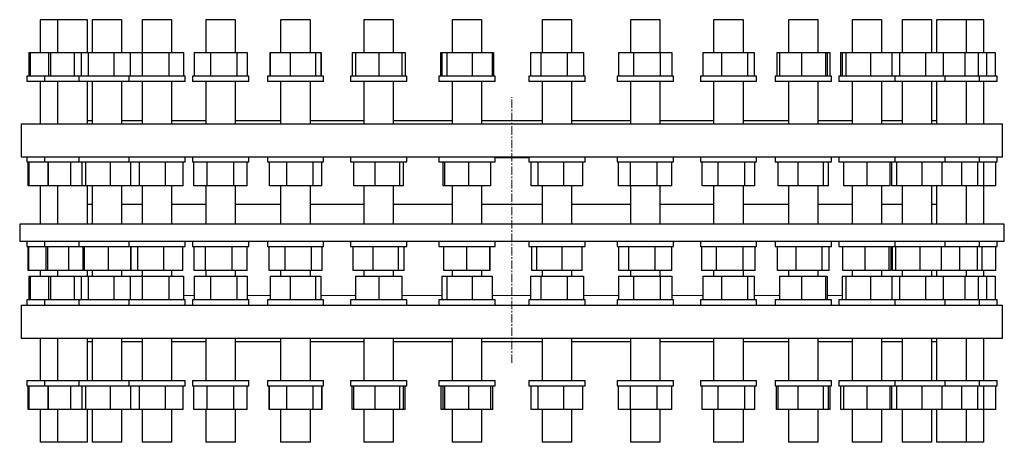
# Model space of a CAD drawing. Header units: millimetres. Extents: x 78 to 2915, y 121 to 2768.
# Tile 1 of 3: x 137 to 1627, y 121 to 761. Entities that reach past the tile are written whole.
import ezdxf

# ---------------------------------------------------------------- set-up
doc = ezdxf.new("R2010")
doc.units = ezdxf.units.MM
doc.linetypes.add('CENTERX2', pattern=[20.32, 12.7, -2.54, 2.54, -2.54])
doc.layers.add('FORMAT', color=7, linetype='Continuous')

msp = doc.modelspace()

# ---------------------------------------------------------------- linework, layer by layer
at = {"color": 7, "linetype": 'Continuous', "lineweight": 25}
for p, q in [((167.5, 761.3), (167.5, 711.8)), ((194, 761.3), (167.5, 761.3)), ((194, 761.3), (194, 711.8)), ((235.3, 761.3), (194, 761.3)), ((239, 761.3), (235.3, 761.3)), ((239, 711.8), (239, 761.3)), ((246.2, 761.3), (246.2, 711.8)), ((289.5, 761.3), (246.2, 761.3)), ((291.2, 761.3), (289.5, 761.3)), ((291.2, 711.8), (291.2, 761.3)), ((321.9, 761.3), (321.9, 711.8)), ((366.4, 761.3), (321.9, 761.3)), ((366.9, 761.3), (366.4, 761.3)), ((366.9, 711.8), (366.9, 761.3)), ((418.2, 761.3), (418.2, 711.8)), ((463.2, 761.3), (418.2, 761.3)), ((463.2, 711.8), (463.2, 761.3)), ((531.5, 761.3), (531.5, 711.8)), ((576.5, 761.3), (531.5, 761.3)), ((576.5, 711.8), (576.5, 761.3)), ((657.4, 761.3), (657.4, 711.8)), ((702.4, 761.3), (657.4, 761.3)), ((702.4, 711.8), (702.4, 761.3)), ((791, 761.3), (791, 711.8)), ((836, 761.3), (791, 761.3)), ((836, 711.8), (836, 761.3)), ((927.2, 761.3), (927.2, 711.8)), ((972.2, 761.3), (927.2, 761.3)), ((972.2, 711.8), (972.2, 761.3)), ((1060.9, 761.3), (1060.9, 711.8)), ((1105.9, 761.3), (1060.9, 761.3)), ((1105.9, 711.8), (1105.9, 761.3)), ((1186.7, 761.3), (1186.7, 711.8)), ((1231.7, 761.3), (1186.7, 761.3)), ((1231.7, 711.8), (1231.7, 761.3)), ((1300, 761.3), (1300, 711.8)), ((1345, 761.3), (1300, 761.3)), ((1345, 711.8), (1345, 761.3)), ((1396.4, 761.3), (1396.4, 711.8)), ((1441.4, 761.3), (1396.4, 761.3)), ((1441.4, 711.8), (1441.4, 761.3)), ((1472.1, 761.3), (1472.1, 711.8)), ((1517.1, 761.3), (1472.1, 761.3)), ((1517.1, 711.8), (1517.1, 761.3)), ((1524.2, 761.3), (1524.2, 711.8)), ((1569.2, 761.3), (1524.2, 761.3)), ((1569.2, 711.8), (1569.2, 761.3)), ((1595.8, 761.3), (1569.2, 761.3)), ((1595.8, 711.8), (1595.8, 761.3)), ((150.3, 711.8), (150.3, 675.8)), ((150.3, 711.8), (152.6, 711.8)), ((152.6, 711.8), (152.6, 675.8)), ((152.6, 711.8), (180.3, 711.8)), ((180.3, 711.8), (180.3, 675.8)), ((180.3, 711.8), (183, 711.8)), ((183, 711.8), (183, 675.8)), ((183, 711.8), (219.2, 711.8)), ((219.2, 711.8), (219.2, 675.8)), ((219.2, 711.8), (229.6, 711.8)), ((229.6, 711.8), (229.6, 675.8)), ((229.6, 711.8), (240.1, 711.8)), ((240.1, 711.8), (240.1, 675.8)), ((240.1, 711.8), (279.2, 711.8)), ((279.2, 711.8), (279.2, 675.8)), ((279.2, 711.8), (304, 711.8)), ((304, 711.8), (304, 675.8)), ((304, 711.8), (322, 711.8)), ((322, 711.8), (322, 675.8)), ((322, 711.8), (362.3, 711.8)), ((362.3, 711.8), (362.3, 675.8)), ((362.3, 711.8), (384.7, 711.8)), ((384.7, 711.8), (384.7, 675.8)), ((400.7, 711.8), (400.7, 675.8)), ((400.7, 711.8), (425.3, 711.8)), ((425.3, 711.8), (425.3, 675.8)), ((425.3, 711.8), (465.3, 711.8)), ((465.3, 711.8), (465.3, 675.8)), ((465.3, 711.8), (480.8, 711.8)), ((480.8, 711.8), (480.8, 675.8)), ((515, 711.8), (515, 675.8)), ((515, 711.8), (515.7, 711.8)), ((515.7, 711.8), (515.7, 675.8)), ((515.7, 711.8), (546.1, 711.8)), ((546.1, 711.8), (546.1, 675.8)), ((546.1, 711.8), (584.4, 711.8)), ((584.4, 711.8), (584.4, 675.8)), ((584.4, 711.8), (592.3, 711.8)), ((592.3, 711.8), (592.3, 675.8)), ((592.3, 711.8), (593, 711.8)), ((593, 711.8), (593, 675.8)), ((639.5, 711.8), (639.5, 675.8)), ((639.5, 711.8), (644.9, 711.8)), ((644.9, 711.8), (644.9, 675.8)), ((644.9, 711.8), (679.9, 711.8)), ((644.9, 711.8), (644.9, 675.8)), ((644.9, 711.8), (644.9, 711.8)), ((679.9, 711.8), (679.9, 675.8)), ((679.9, 711.8), (714.9, 711.8)), ((714.9, 711.8), (714.9, 675.8)), ((714.9, 711.8), (720.2, 711.8)), ((720.2, 711.8), (720.2, 675.8)), ((773.4, 711.8), (773.4, 675.8)), ((773.4, 711.8), (775.2, 711.8)), ((775.2, 711.8), (775.2, 675.8)), ((775.2, 711.8), (783.1, 711.8)), ((783.1, 711.8), (783.1, 675.8)), ((783.1, 711.8), (821.4, 711.8)), ((821.4, 711.8), (821.4, 675.8)), ((821.4, 711.8), (851.8, 711.8)), ((851.8, 711.8), (851.8, 675.8)), ((851.8, 711.8), (853.6, 711.8)), ((853.6, 711.8), (853.6, 675.8)), ((909.7, 711.8), (909.7, 675.8)), ((909.7, 711.8), (925.2, 711.8)), ((925.2, 711.8), (925.2, 675.8)), ((925.2, 711.8), (965.2, 711.8)), ((965.2, 711.8), (965.2, 675.8)), ((965.2, 711.8), (989.8, 711.8)), ((989.8, 711.8), (989.8, 675.8)), ((1043, 711.8), (1043, 675.8)), ((1043, 711.8), (1065.5, 711.8)), ((1065.5, 711.8), (1065.5, 675.8)), ((1065.5, 711.8), (1105.9, 711.8)), ((1105.9, 711.8), (1105.9, 675.8)), ((1105.9, 711.8), (1123.7, 711.8)), ((1123.7, 711.8), (1123.7, 675.8)), ((1170.2, 711.8), (1170.2, 675.8)), ((1170.2, 711.8), (1198.8, 711.8)), ((1198.8, 711.8), (1198.8, 675.8)), ((1198.8, 711.8), (1237.8, 711.8)), ((1237.8, 711.8), (1237.8, 675.8)), ((1237.8, 711.8), (1248.3, 711.8)), ((1248.3, 711.8), (1248.3, 675.8)), ((1282.5, 711.8), (1282.5, 675.8)), ((1282.5, 711.8), (1286.3, 711.8)), ((1286.3, 711.8), (1286.3, 675.8)), ((1286.3, 711.8), (1319.9, 711.8)), ((1319.9, 711.8), (1319.9, 675.8)), ((1319.9, 711.8), (1356.1, 711.8)), ((1356.1, 711.8), (1356.1, 675.8)), ((1356.1, 711.8), (1358.8, 711.8)), ((1358.8, 711.8), (1358.8, 675.8)), ((1358.8, 711.8), (1362.6, 711.8)), ((1362.6, 711.8), (1362.6, 675.8)), ((1378.5, 711.8), (1378.5, 675.8)), ((1378.5, 711.8), (1381.5, 711.8)), ((1381.5, 711.8), (1381.5, 675.8)), ((1381.5, 711.8), (1386.8, 711.8)), ((1386.8, 711.8), (1386.8, 675.8)), ((1386.8, 711.8), (1424.2, 711.8)), ((1424.2, 711.8), (1424.2, 675.8)), ((1424.2, 711.8), (1456.2, 711.8)), ((1456.2, 711.8), (1456.2, 675.8)), ((1456.2, 711.8), (1467.9, 711.8)), ((1467.9, 711.8), (1467.9, 675.8)), ((1467.9, 711.8), (1507.6, 711.8)), ((1507.6, 711.8), (1507.6, 675.8)), ((1507.6, 711.8), (1534.2, 711.8)), ((1534.2, 711.8), (1534.2, 675.8)), ((1534.2, 711.8), (1566.9, 711.8)), ((1566.9, 711.8), (1566.9, 675.8)), ((1566.9, 711.8), (1587.1, 711.8)), ((1587.1, 711.8), (1587.1, 675.8)), ((1587.1, 711.8), (1599.9, 711.8)), ((1599.9, 711.8), (1599.9, 675.8)), ((1599.9, 711.8), (1612.9, 711.8)), ((1612.9, 711.8), (1612.9, 675.8)), ((147.5, 675.8), (147.5, 667.8)), ((150.7, 675.8), (147.5, 675.8)), ((174, 675.8), (150.7, 675.8)), ((174, 675.8), (174, 667.8)), ((181.2, 675.8), (174, 675.8)), ((226.2, 675.8), (181.2, 675.8)), ((226.2, 675.8), (226.2, 667.8)), ((238.7, 675.8), (226.2, 675.8)), ((301.9, 675.8), (238.7, 675.8)), ((301.9, 675.8), (301.9, 667.8)), ((320.8, 675.8), (301.9, 675.8)), ((386.9, 675.8), (320.8, 675.8)), ((386.9, 667.8), (386.9, 675.8)), ((398.2, 675.8), (398.2, 667.8)), ((424.5, 675.8), (398.2, 675.8)), ((483.2, 675.8), (424.5, 675.8)), ((483.2, 667.8), (483.2, 675.8)), ((511.5, 675.8), (511.5, 667.8)), ((545.7, 675.8), (511.5, 675.8)), ((596.5, 675.8), (545.7, 675.8)), ((596.5, 667.8), (596.5, 675.8)), ((637.4, 675.8), (637.4, 667.8)), ((679.9, 675.8), (637.4, 675.8)), ((722.4, 675.8), (679.9, 675.8)), ((722.4, 667.8), (722.4, 675.8)), ((771, 675.8), (771, 667.8)), ((821.8, 675.8), (771, 675.8)), ((856, 675.8), (821.8, 675.8)), ((856, 667.8), (856, 675.8)), ((907.2, 675.8), (907.2, 667.8)), ((966, 675.8), (907.2, 675.8)), ((992.2, 675.8), (966, 675.8)), ((992.2, 667.8), (992.2, 675.8)), ((1040.9, 675.8), (1040.9, 667.8)), ((1107, 675.8), (1040.9, 675.8)), ((1125.9, 675.8), (1107, 675.8)), ((1125.9, 667.8), (1125.9, 675.8)), ((1166.7, 675.8), (1166.7, 667.8)), ((1239.3, 675.8), (1166.7, 675.8)), ((1251.7, 675.8), (1239.3, 675.8)), ((1251.7, 667.8), (1251.7, 675.8)), ((1280, 675.8), (1280, 667.8)), ((1357.9, 675.8), (1280, 675.8)), ((1365, 675.8), (1357.9, 675.8)), ((1365, 667.8), (1365, 675.8)), ((1376.4, 675.8), (1376.4, 667.8)), ((1458.1, 675.8), (1376.4, 675.8)), ((1461.4, 675.8), (1458.1, 675.8)), ((1461.4, 667.8), (1461.4, 675.8)), ((1536.2, 675.8), (1461.4, 675.8)), ((1537.1, 675.8), (1536.2, 675.8)), ((1537.1, 667.8), (1537.1, 675.8)), ((1589.2, 675.8), (1537.1, 675.8)), ((1589.2, 667.8), (1589.2, 675.8)), ((1615.8, 675.8), (1589.2, 675.8)), ((1615.8, 667.8), (1615.8, 675.8)), ((150.7, 667.8), (147.5, 667.8)), ((174, 667.8), (150.7, 667.8)), ((167.5, 667.8), (167.5, 603.8)), ((181.2, 667.8), (174, 667.8)), ((226.2, 667.8), (181.2, 667.8)), ((194, 667.8), (194, 603.8)), ((238.7, 667.8), (226.2, 667.8)), ((301.9, 667.8), (238.7, 667.8)), ((239, 603.8), (239, 667.8)), ((246.2, 667.8), (246.2, 603.8)), ((291.2, 603.8), (291.2, 667.8)), ((320.8, 667.8), (301.9, 667.8)), ((386.9, 667.8), (320.8, 667.8)), ((321.9, 667.8), (321.9, 603.8)), ((366.9, 603.8), (366.9, 667.8)), ((424.5, 667.8), (398.2, 667.8)), ((418.2, 667.8), (418.2, 603.8)), ((483.2, 667.8), (424.5, 667.8)), ((463.2, 603.8), (463.2, 667.8)), ((545.7, 667.8), (511.5, 667.8)), ((531.5, 667.8), (531.5, 603.8)), ((596.5, 667.8), (545.7, 667.8)), ((576.5, 603.8), (576.5, 667.8)), ((679.9, 667.8), (637.4, 667.8)), ((657.4, 667.8), (657.4, 603.8)), ((722.4, 667.8), (679.9, 667.8)), ((702.4, 603.8), (702.4, 667.8)), ((821.8, 667.8), (771, 667.8)), ((791, 667.8), (791, 603.8)), ((856, 667.8), (821.8, 667.8)), ((836, 603.8), (836, 667.8)), ((966, 667.8), (907.2, 667.8)), ((927.2, 667.8), (927.2, 603.8)), ((992.2, 667.8), (966, 667.8)), ((972.2, 603.8), (972.2, 667.8)), ((1107, 667.8), (1040.9, 667.8)), ((1060.9, 667.8), (1060.9, 603.8)), ((1105.9, 603.8), (1105.9, 667.8)), ((1125.9, 667.8), (1107, 667.8)), ((1239.3, 667.8), (1166.7, 667.8)), ((1186.7, 667.8), (1186.7, 603.8)), ((1231.7, 603.8), (1231.7, 667.8)), ((1251.7, 667.8), (1239.3, 667.8)), ((1357.9, 667.8), (1280, 667.8)), ((1300, 667.8), (1300, 603.8)), ((1345, 603.8), (1345, 667.8)), ((1365, 667.8), (1357.9, 667.8)), ((1458.1, 667.8), (1376.4, 667.8)), ((1396.4, 667.8), (1396.4, 603.8)), ((1441.4, 603.8), (1441.4, 667.8)), ((1461.4, 667.8), (1458.1, 667.8)), ((1536.2, 667.8), (1461.4, 667.8)), ((1472.1, 667.8), (1472.1, 603.8)), ((1517.1, 603.8), (1517.1, 667.8)), ((1524.2, 667.8), (1524.2, 603.8)), ((1537.1, 667.8), (1536.2, 667.8)), ((1589.2, 667.8), (1537.1, 667.8)), ((1569.2, 603.8), (1569.2, 667.8)), ((1615.8, 667.8), (1589.2, 667.8)), ((1595.8, 603.8), (1595.8, 667.8)), ((139.1, 603.8), (139.1, 553.8)), ((139.1, 603.8), (1624.1, 603.8)), ((239, 608.8), (246.2, 608.8)), ((291.2, 608.8), (321.9, 608.8)), ((366.9, 608.8), (418.2, 608.8)), ((463.2, 608.8), (531.5, 608.8)), ((576.5, 608.8), (657.4, 608.8)), ((702.4, 608.8), (791, 608.8)), ((836, 608.8), (927.2, 608.8)), ((972.2, 608.8), (1060.9, 608.8)), ((1105.9, 608.8), (1186.7, 608.8)), ((1231.7, 608.8), (1300, 608.8)), ((1345, 608.8), (1396.4, 608.8)), ((1441.4, 608.8), (1472.1, 608.8)), ((1517.1, 608.8), (1524.2, 608.8)), ((1624.1, 553.8), (1624.1, 603.8)), ((139.1, 553.8), (1624.1, 553.8)), ((147.5, 553.8), (147.5, 545.8)), ((174, 553.8), (174, 545.8)), ((226.2, 553.8), (226.2, 545.8)), ((301.9, 553.8), (301.9, 545.8)), ((386.9, 545.8), (386.9, 553.8)), ((398.2, 553.8), (398.2, 545.8)), ((483.2, 545.8), (483.2, 553.8)), ((511.5, 553.8), (511.5, 545.8)), ((596.5, 545.8), (596.5, 553.8)), ((637.4, 553.8), (637.4, 545.8)), ((722.4, 545.8), (722.4, 553.8)), ((771, 553.8), (771, 545.8)), ((856, 545.8), (856, 553.8)), ((857.6, 552.3), (857.6, 553.8)), ((875.1, 552.3), (857.6, 552.3)), ((875.1, 552.3), (875.1, 553.8)), ((881.6, 552.3), (875.1, 552.3)), ((881.6, 552.3), (881.6, 553.8)), ((888.1, 552.3), (881.6, 552.3)), ((888.1, 552.3), (888.1, 553.8)), ((905.6, 552.3), (888.1, 552.3)), ((905.6, 552.3), (905.6, 553.8)), ((907.2, 553.8), (907.2, 545.8)), ((992.2, 545.8), (992.2, 553.8)), ((1040.9, 553.8), (1040.9, 545.8)), ((1125.9, 545.8), (1125.9, 553.8)), ((1166.7, 553.8), (1166.7, 545.8)), ((1251.7, 545.8), (1251.7, 553.8)), ((1280, 553.8), (1280, 545.8)), ((1365, 545.8), (1365, 553.8)), ((1376.4, 553.8), (1376.4, 545.8)), ((1461.4, 545.8), (1461.4, 553.8)), ((1537.1, 545.8), (1537.1, 553.8)), ((1589.2, 545.8), (1589.2, 553.8)), ((1615.8, 545.8), (1615.8, 553.8)), ((147.5, 545.8), (174, 545.8)), ((149.6, 509.8), (149.6, 545.8)), ((150.9, 509.8), (150.9, 545.8)), ((174, 545.8), (226.2, 545.8)), ((179.5, 509.8), (179.5, 545.8)), ((180.3, 509.8), (180.3, 545.8)), ((213.9, 509.8), (213.9, 545.8)), ((226.2, 545.8), (301.9, 545.8)), ((231.3, 509.8), (231.3, 545.8)), ((236.6, 509.8), (236.6, 545.8)), ((274, 509.8), (274, 545.8)), ((301.9, 545.8), (386.1, 545.8)), ((304.7, 509.8), (304.7, 545.8)), ((317.7, 509.8), (317.7, 545.8)), ((357.4, 509.8), (357.4, 545.8)), ((384, 509.8), (384, 545.8)), ((386.1, 545.8), (386.9, 545.8)), ((398.2, 545.8), (483.2, 545.8)), ((400.3, 509.8), (400.3, 545.8)), ((420.5, 509.8), (420.5, 545.8)), ((460.9, 509.8), (460.9, 545.8)), ((481.1, 509.8), (481.1, 545.8)), ((511.5, 545.8), (596.5, 545.8)), ((514.4, 509.8), (514.4, 545.8)), ((541, 509.8), (541, 545.8)), ((580.6, 509.8), (580.6, 545.8)), ((593.6, 509.8), (593.6, 545.8)), ((637.4, 545.8), (722.4, 545.8)), ((642.5, 509.8), (642.5, 545.8)), ((674.6, 509.8), (674.6, 545.8)), ((711.9, 509.8), (711.9, 545.8)), ((717.2, 509.8), (717.2, 545.8)), ((771, 545.8), (856, 545.8)), ((777.3, 509.8), (777.3, 545.8)), ((779.9, 509.8), (779.9, 545.8)), ((816.1, 509.8), (816.1, 545.8)), ((849.7, 509.8), (849.7, 545.8)), ((907.2, 545.8), (992.2, 545.8)), ((910.7, 509.8), (910.7, 545.8)), ((921.2, 509.8), (921.2, 545.8)), ((960.2, 509.8), (960.2, 545.8)), ((988.8, 509.8), (988.8, 545.8)), ((1040.9, 545.8), (1125.9, 545.8)), ((1043, 509.8), (1043, 545.8)), ((1060.9, 509.8), (1060.9, 545.8)), ((1101.2, 509.8), (1101.2, 545.8)), ((1123.7, 509.8), (1123.7, 545.8)), ((1166.7, 545.8), (1251.7, 545.8)), ((1169.2, 509.8), (1169.2, 545.8)), ((1193.8, 509.8), (1193.8, 545.8)), ((1233.8, 509.8), (1233.8, 545.8)), ((1249.3, 509.8), (1249.3, 545.8)), ((1280, 545.8), (1365, 545.8)), ((1284.3, 509.8), (1284.3, 545.8)), ((1314.6, 509.8), (1314.6, 545.8)), ((1352.9, 509.8), (1352.9, 545.8)), ((1360.8, 509.8), (1360.8, 545.8)), ((1376.4, 545.8), (1461.4, 545.8)), ((1383.9, 509.8), (1383.9, 545.8)), ((1418.9, 509.8), (1418.9, 545.8)), ((1453.9, 509.8), (1453.9, 545.8)), ((1456.3, 509.8), (1456.3, 545.8)), ((1461.4, 545.8), (1537.1, 545.8)), ((1464.2, 509.8), (1464.2, 545.8)), ((1502.4, 509.8), (1502.4, 545.8)), ((1532.8, 509.8), (1532.8, 545.8)), ((1537.1, 545.8), (1589.2, 545.8)), ((1562.2, 509.8), (1562.2, 545.8)), ((1586.8, 509.8), (1586.8, 545.8)), ((1589.2, 545.8), (1615.8, 545.8)), ((1595.7, 509.8), (1595.7, 545.8)), ((1613.6, 509.8), (1613.6, 545.8)), ((150.9, 509.8), (149.6, 509.8)), ((179.5, 509.8), (150.9, 509.8)), ((167.5, 509.8), (167.5, 451.6)), ((180.3, 509.8), (179.5, 509.8)), ((213.9, 509.8), (180.3, 509.8)), ((194, 509.8), (194, 451.6)), ((231.3, 509.8), (213.9, 509.8)), ((236.6, 509.8), (231.3, 509.8)), ((274, 509.8), (236.6, 509.8)), ((239, 451.6), (239, 509.8)), ((246.2, 509.8), (246.2, 451.6)), ((304.7, 509.8), (274, 509.8)), ((291.2, 451.6), (291.2, 509.8)), ((317.7, 509.8), (304.7, 509.8)), ((357.4, 509.8), (317.7, 509.8)), ((321.9, 509.8), (321.9, 451.6)), ((384, 509.8), (357.4, 509.8)), ((366.9, 451.6), (366.9, 509.8)), ((420.5, 509.8), (400.3, 509.8)), ((418.2, 509.8), (418.2, 451.6)), ((460.9, 509.8), (420.5, 509.8)), ((481.1, 509.8), (460.9, 509.8)), ((463.2, 451.6), (463.2, 509.8)), ((541, 509.8), (514.4, 509.8)), ((531.5, 509.8), (531.5, 451.6)), ((580.6, 509.8), (541, 509.8)), ((576.5, 451.6), (576.5, 509.8)), ((593.6, 509.8), (580.6, 509.8)), ((674.6, 509.8), (642.5, 509.8)), ((657.4, 509.8), (657.4, 451.6)), ((711.9, 509.8), (674.6, 509.8)), ((702.4, 451.6), (702.4, 509.8)), ((717.2, 509.8), (711.9, 509.8)), ((779.9, 509.8), (777.3, 509.8)), ((816.1, 509.8), (779.9, 509.8)), ((791, 509.8), (791, 451.6)), ((849.7, 509.8), (816.1, 509.8)), ((836, 451.6), (836, 509.8)), ((921.2, 509.8), (910.7, 509.8)), ((960.2, 509.8), (921.2, 509.8)), ((927.2, 509.8), (927.2, 451.6)), ((988.8, 509.8), (960.2, 509.8)), ((972.2, 451.6), (972.2, 509.8)), ((1060.9, 509.8), (1043, 509.8)), ((1060.9, 509.8), (1060.9, 451.6)), ((1101.2, 509.8), (1060.9, 509.8)), ((1123.7, 509.8), (1101.2, 509.8)), ((1105.9, 451.6), (1105.9, 509.8)), ((1193.8, 509.8), (1169.2, 509.8)), ((1186.7, 509.8), (1186.7, 451.6)), ((1233.8, 509.8), (1193.8, 509.8)), ((1231.7, 451.6), (1231.7, 509.8)), ((1249.3, 509.8), (1233.8, 509.8)), ((1314.6, 509.8), (1284.3, 509.8)), ((1300, 509.8), (1300, 451.6)), ((1352.9, 509.8), (1314.6, 509.8)), ((1345, 451.6), (1345, 509.8)), ((1360.8, 509.8), (1352.9, 509.8)), ((1418.9, 509.8), (1383.9, 509.8)), ((1396.4, 509.8), (1396.4, 451.6)), ((1453.9, 509.8), (1418.9, 509.8)), ((1441.4, 451.6), (1441.4, 509.8)), ((1464.2, 509.8), (1456.3, 509.8)), ((1502.4, 509.8), (1464.2, 509.8)), ((1472.1, 509.8), (1472.1, 451.6)), ((1532.8, 509.8), (1502.4, 509.8)), ((1517.1, 451.6), (1517.1, 509.8)), ((1524.2, 509.8), (1524.2, 451.6)), ((1562.2, 509.8), (1532.8, 509.8)), ((1586.8, 509.8), (1562.2, 509.8)), ((1569.2, 451.6), (1569.2, 509.8)), ((1595.7, 509.8), (1586.8, 509.8)), ((1613.6, 509.8), (1595.7, 509.8)), ((1595.8, 451.6), (1595.8, 509.8)), ((246.2, 481.6), (239, 481.6)), ((321.9, 481.6), (291.2, 481.6)), ((418.2, 481.6), (366.9, 481.6)), ((531.5, 481.6), (463.2, 481.6)), ((657.4, 481.6), (576.5, 481.6)), ((791, 481.6), (702.4, 481.6)), ((927.2, 481.6), (836, 481.6)), ((1060.9, 481.6), (972.2, 481.6)), ((1186.7, 481.6), (1105.9, 481.6)), ((1300, 481.6), (1231.7, 481.6)), ((1396.4, 481.6), (1345, 481.6)), ((1472.1, 481.6), (1441.4, 481.6)), ((1524.2, 481.6), (1517.1, 481.6)), ((136.6, 451.6), (136.6, 425.6)), ((1626.6, 451.6), (136.6, 451.6)), ((1626.6, 425.6), (1626.6, 451.6)), ((1626.6, 425.6), (136.6, 425.6)), ((147.5, 425.6), (147.5, 417.6)), ((147.5, 417.6), (174, 417.6)), ((149.6, 381.6), (149.6, 417.6)), ((150.3, 381.6), (150.3, 417.6)), ((174, 425.6), (174, 417.6)), ((174, 417.6), (226.2, 417.6)), ((176.7, 381.6), (176.7, 417.6)), ((179.1, 381.6), (179.1, 417.6)), ((211, 381.6), (211, 417.6)), ((226.2, 425.6), (226.2, 417.6)), ((226.2, 417.6), (301.9, 417.6)), ((232.6, 381.6), (232.6, 417.6)), ((234.9, 381.6), (234.9, 417.6)), ((271, 381.6), (271, 417.6)), ((301.9, 425.6), (301.9, 417.6)), ((301.9, 417.6), (385.3, 417.6)), ((304.8, 381.6), (304.8, 417.6)), ((305.4, 381.6), (305.4, 417.6)), ((315.6, 381.6), (315.6, 417.6)), ((354.5, 381.6), (354.5, 417.6)), ((383.3, 381.6), (383.3, 417.6)), ((385.3, 417.6), (386.9, 417.6)), ((386.9, 417.6), (386.9, 425.6)), ((398.2, 425.6), (398.2, 417.6)), ((398.2, 417.6), (483.1, 417.6)), ((400.4, 381.6), (400.4, 417.6)), ((418, 381.6), (418, 417.6)), ((458.3, 381.6), (458.3, 417.6)), ((481, 381.6), (481, 417.6)), ((483.1, 417.6), (483.2, 417.6)), ((483.2, 417.6), (483.2, 425.6)), ((511.5, 425.6), (511.5, 417.6)), ((511.5, 417.6), (596.5, 417.6)), ((513.9, 381.6), (513.9, 417.6)), ((538.2, 381.6), (538.2, 417.6)), ((578.4, 381.6), (578.4, 417.6)), ((594.1, 381.6), (594.1, 417.6)), ((596.5, 417.6), (596.5, 425.6)), ((637.4, 425.6), (637.4, 417.6)), ((637.4, 417.6), (722.4, 417.6)), ((641.5, 381.6), (641.5, 417.6)), ((671.7, 381.6), (671.7, 417.6)), ((710, 381.6), (710, 417.6)), ((718.2, 381.6), (718.2, 417.6)), ((722.4, 417.6), (722.4, 425.6)), ((771, 425.6), (771, 417.6)), ((771, 417.6), (856, 417.6)), ((778.3, 381.6), (778.3, 417.6)), ((813.2, 381.6), (813.2, 417.6)), ((848.3, 381.6), (848.3, 417.6)), ((848.7, 381.6), (848.7, 417.6)), ((856, 417.6), (856, 425.6)), ((907.2, 425.6), (907.2, 417.6)), ((907.2, 417.6), (992.2, 417.6)), ((911.6, 381.6), (911.6, 417.6)), ((919.1, 381.6), (919.1, 417.6)), ((957.3, 381.6), (957.3, 417.6)), ((987.9, 381.6), (987.9, 417.6)), ((992.2, 417.6), (992.2, 425.6)), ((1040.9, 425.6), (1040.9, 417.6)), ((1040.9, 417.6), (1125.9, 417.6)), ((1043.3, 381.6), (1043.3, 417.6)), ((1058.5, 381.6), (1058.5, 417.6)), ((1098.5, 381.6), (1098.5, 417.6)), ((1123.4, 381.6), (1123.4, 417.6)), ((1125.9, 417.6), (1125.9, 425.6)), ((1166.7, 425.6), (1166.7, 417.6)), ((1166.7, 417.6), (1251.7, 417.6)), ((1168.9, 381.6), (1168.9, 417.6)), ((1191.1, 381.6), (1191.1, 417.6)), ((1231.4, 381.6), (1231.4, 417.6)), ((1249.6, 381.6), (1249.6, 417.6)), ((1251.7, 417.6), (1251.7, 425.6)), ((1280, 425.6), (1280, 417.6)), ((1280, 417.6), (1365, 417.6)), ((1283.4, 381.6), (1283.4, 417.6)), ((1311.8, 381.6), (1311.8, 417.6)), ((1350.9, 381.6), (1350.9, 417.6)), ((1361.6, 381.6), (1361.6, 417.6)), ((1365, 417.6), (1365, 425.6)), ((1376.4, 425.6), (1376.4, 417.6)), ((1376.4, 417.6), (1461.4, 417.6)), ((1382.5, 381.6), (1382.5, 417.6)), ((1415.9, 381.6), (1415.9, 417.6)), ((1452.3, 381.6), (1452.3, 417.6)), ((1455.2, 381.6), (1455.2, 417.6)), ((1457.3, 381.6), (1457.3, 417.6)), ((1461.4, 417.6), (1461.4, 425.6)), ((1461.4, 417.6), (1537.1, 417.6)), ((1462.3, 381.6), (1462.3, 417.6)), ((1499.5, 381.6), (1499.5, 417.6)), ((1531.8, 381.6), (1531.8, 417.6)), ((1537.1, 417.6), (1537.1, 425.6)), ((1537.1, 417.6), (1589.2, 417.6)), ((1559.4, 381.6), (1559.4, 417.6)), ((1586.3, 381.6), (1586.3, 417.6)), ((1589.2, 417.6), (1589.2, 425.6)), ((1589.2, 417.6), (1615.8, 417.6)), ((1593.2, 381.6), (1593.2, 417.6)), ((1613.7, 381.6), (1613.7, 417.6)), ((1615.8, 417.6), (1615.8, 425.6)), ((150.3, 381.6), (149.6, 381.6)), ((176.7, 381.6), (150.3, 381.6)), ((150.3, 372.8), (150.3, 336.8)), ((150.3, 372.8), (152.6, 372.8)), ((152.6, 372.8), (152.6, 336.8)), ((152.6, 372.8), (180.3, 372.8)), ((167.5, 381.6), (167.5, 372.8)), ((179.1, 381.6), (176.7, 381.6)), ((211, 381.6), (179.1, 381.6)), ((180.3, 372.8), (180.3, 336.8)), ((180.3, 372.8), (183, 372.8)), ((183, 372.8), (183, 336.8)), ((183, 372.8), (219.2, 372.8)), ((194, 381.6), (194, 372.8)), ((232.6, 381.6), (211, 381.6)), ((219.2, 372.8), (219.2, 336.8)), ((219.2, 372.8), (229.6, 372.8)), ((229.6, 372.8), (229.6, 336.8)), ((229.6, 372.8), (240.1, 372.8)), ((234.9, 381.6), (232.6, 381.6)), ((271, 381.6), (234.9, 381.6)), ((239, 372.8), (239, 381.6)), ((240.1, 372.8), (240.1, 336.8)), ((240.1, 372.8), (279.2, 372.8)), ((246.2, 381.6), (246.2, 372.8)), ((304.8, 381.6), (271, 381.6)), ((279.2, 372.8), (279.2, 336.8)), ((279.2, 372.8), (304, 372.8)), ((291.2, 372.8), (291.2, 381.6)), ((304, 372.8), (304, 336.8)), ((304, 372.8), (322, 372.8)), ((315.6, 381.6), (305.4, 381.6)), ((354.5, 381.6), (315.6, 381.6)), ((321.9, 381.6), (321.9, 372.8)), ((322, 372.8), (322, 336.8)), ((322, 372.8), (362.3, 372.8)), ((383.3, 381.6), (354.5, 381.6)), ((362.3, 372.8), (362.3, 336.8)), ((362.3, 372.8), (384.7, 372.8)), ((366.9, 372.8), (366.9, 381.6)), ((384.7, 372.8), (384.7, 336.8)), ((418, 381.6), (400.4, 381.6)), ((400.7, 372.8), (400.7, 336.8)), ((400.7, 372.8), (425.3, 372.8)), ((458.3, 381.6), (418, 381.6)), ((418.2, 381.6), (418.2, 372.8)), ((425.3, 372.8), (425.3, 336.8)), ((425.3, 372.8), (465.3, 372.8)), ((481, 381.6), (458.3, 381.6)), ((463.2, 372.8), (463.2, 381.6)), ((465.3, 372.8), (465.3, 336.8)), ((465.3, 372.8), (480.8, 372.8)), ((480.8, 372.8), (480.8, 336.8)), ((538.2, 381.6), (513.9, 381.6)), ((515.7, 372.8), (515.7, 336.8)), ((515.7, 372.8), (546.1, 372.8)), ((531.5, 381.6), (531.5, 372.8)), ((578.4, 381.6), (538.2, 381.6)), ((546.1, 372.8), (546.1, 336.8)), ((546.1, 372.8), (584.4, 372.8)), ((576.5, 372.8), (576.5, 381.6)), ((594.1, 381.6), (578.4, 381.6)), ((584.4, 372.8), (584.4, 336.8)), ((584.4, 372.8), (592.3, 372.8)), ((592.3, 372.8), (592.3, 336.8)), ((671.7, 381.6), (641.5, 381.6)), ((644.9, 372.8), (644.9, 336.8)), ((644.9, 372.8), (679.9, 372.8)), ((644.9, 372.8), (644.9, 336.8)), ((644.9, 372.8), (644.9, 372.8)), ((657.4, 381.6), (657.4, 372.8)), ((710, 381.6), (671.7, 381.6)), ((679.9, 372.8), (679.9, 336.8)), ((679.9, 372.8), (714.9, 372.8)), ((702.4, 372.8), (702.4, 381.6)), ((718.2, 381.6), (710, 381.6)), ((714.9, 372.8), (714.9, 336.8)), ((775.2, 372.8), (775.2, 336.8)), ((775.2, 372.8), (783.1, 372.8)), ((813.2, 381.6), (778.3, 381.6)), ((783.1, 372.8), (783.1, 336.8)), ((783.1, 372.8), (821.4, 372.8)), ((791, 381.6), (791, 372.8)), ((848.3, 381.6), (813.2, 381.6)), ((821.4, 372.8), (821.4, 336.8)), ((821.4, 372.8), (851.8, 372.8)), ((836, 372.8), (836, 381.6)), ((848.7, 381.6), (848.3, 381.6)), ((851.8, 372.8), (851.8, 336.8)), ((909.7, 372.8), (909.7, 336.8)), ((909.7, 372.8), (925.2, 372.8)), ((919.1, 381.6), (911.6, 381.6)), ((957.3, 381.6), (919.1, 381.6)), ((925.2, 372.8), (925.2, 336.8)), ((925.2, 372.8), (965.2, 372.8)), ((927.2, 381.6), (927.2, 372.8)), ((987.9, 381.6), (957.3, 381.6)), ((965.2, 372.8), (965.2, 336.8)), ((965.2, 372.8), (989.8, 372.8)), ((972.2, 372.8), (972.2, 381.6)), ((989.8, 372.8), (989.8, 336.8)), ((1043, 372.8), (1043, 336.8)), ((1043, 372.8), (1065.5, 372.8)), ((1058.5, 381.6), (1043.3, 381.6)), ((1098.5, 381.6), (1058.5, 381.6)), ((1060.9, 381.6), (1060.9, 372.8)), ((1065.5, 372.8), (1065.5, 336.8)), ((1065.5, 372.8), (1105.9, 372.8)), ((1123.4, 381.6), (1098.5, 381.6)), ((1105.9, 372.8), (1105.9, 381.6)), ((1105.9, 372.8), (1105.9, 336.8)), ((1105.9, 372.8), (1123.7, 372.8)), ((1123.7, 372.8), (1123.7, 336.8)), ((1191.1, 381.6), (1168.9, 381.6)), ((1170.2, 372.8), (1170.2, 336.8)), ((1170.2, 372.8), (1198.8, 372.8)), ((1186.7, 381.6), (1186.7, 372.8)), ((1231.4, 381.6), (1191.1, 381.6)), ((1198.8, 372.8), (1198.8, 336.8)), ((1198.8, 372.8), (1237.8, 372.8)), ((1249.6, 381.6), (1231.4, 381.6)), ((1231.7, 372.8), (1231.7, 381.6)), ((1237.8, 372.8), (1237.8, 336.8)), ((1237.8, 372.8), (1248.3, 372.8)), ((1248.3, 372.8), (1248.3, 336.8)), ((1311.8, 381.6), (1283.4, 381.6)), ((1286.3, 372.8), (1286.3, 336.8)), ((1286.3, 372.8), (1319.9, 372.8)), ((1300, 381.6), (1300, 372.8)), ((1350.9, 381.6), (1311.8, 381.6)), ((1319.9, 372.8), (1319.9, 336.8)), ((1319.9, 372.8), (1356.1, 372.8)), ((1345, 372.8), (1345, 381.6)), ((1361.6, 381.6), (1350.9, 381.6)), ((1356.1, 372.8), (1356.1, 336.8)), ((1356.1, 372.8), (1358.8, 372.8)), ((1358.8, 372.8), (1358.8, 336.8)), ((1381.5, 372.8), (1381.5, 336.8)), ((1381.5, 372.8), (1386.8, 372.8)), ((1415.9, 381.6), (1382.5, 381.6)), ((1386.8, 372.8), (1386.8, 336.8)), ((1386.8, 372.8), (1424.2, 372.8)), ((1396.4, 381.6), (1396.4, 372.8)), ((1452.3, 381.6), (1415.9, 381.6)), ((1424.2, 372.8), (1424.2, 336.8)), ((1424.2, 372.8), (1456.2, 372.8)), ((1441.4, 372.8), (1441.4, 381.6)), ((1455.2, 381.6), (1452.3, 381.6)), ((1456.2, 372.8), (1456.2, 336.8)), ((1456.2, 372.8), (1467.9, 372.8)), ((1462.3, 381.6), (1457.3, 381.6)), ((1499.5, 381.6), (1462.3, 381.6)), ((1467.9, 372.8), (1467.9, 336.8)), ((1467.9, 372.8), (1507.6, 372.8)), ((1472.1, 381.6), (1472.1, 372.8)), ((1531.8, 381.6), (1499.5, 381.6)), ((1507.6, 372.8), (1507.6, 336.8)), ((1507.6, 372.8), (1534.2, 372.8)), ((1517.1, 372.8), (1517.1, 381.6)), ((1524.2, 381.6), (1524.2, 372.8)), ((1559.4, 381.6), (1531.8, 381.6)), ((1534.2, 372.8), (1534.2, 336.8)), ((1534.2, 372.8), (1566.9, 372.8)), ((1586.3, 381.6), (1559.4, 381.6)), ((1566.9, 372.8), (1566.9, 336.8)), ((1566.9, 372.8), (1587.1, 372.8)), ((1569.2, 372.8), (1569.2, 381.6)), ((1593.2, 381.6), (1586.3, 381.6)), ((1587.1, 372.8), (1587.1, 336.8)), ((1587.1, 372.8), (1599.9, 372.8)), ((1613.7, 381.6), (1593.2, 381.6)), ((1595.8, 372.8), (1595.8, 381.6)), ((1599.9, 372.8), (1599.9, 336.8)), ((1599.9, 372.8), (1612.9, 372.8)), ((1612.9, 372.8), (1612.9, 336.8)), ((139.1, 328.8), (139.1, 278.8)), ((139.1, 328.8), (1624.1, 328.8)), ((147.5, 336.8), (147.5, 328.8)), ((150.7, 336.8), (147.5, 336.8)), ((174, 336.8), (150.7, 336.8)), ((174, 336.8), (174, 328.8)), ((181.2, 336.8), (174, 336.8)), ((226.2, 336.8), (181.2, 336.8)), ((226.2, 336.8), (226.2, 328.8)), ((238.7, 336.8), (226.2, 336.8)), ((301.9, 336.8), (238.7, 336.8)), ((301.9, 336.8), (301.9, 328.8)), ((320.8, 336.8), (301.9, 336.8)), ((386.9, 336.8), (320.8, 336.8)), ((386.9, 328.8), (386.9, 336.8)), ((398.2, 336.8), (398.2, 328.8)), ((424.5, 336.8), (398.2, 336.8)), ((483.2, 336.8), (424.5, 336.8)), ((483.2, 328.8), (483.2, 336.8)), ((511.5, 336.8), (511.5, 328.8)), ((545.7, 336.8), (511.5, 336.8)), ((596.5, 336.8), (545.7, 336.8)), ((596.5, 328.8), (596.5, 336.8)), ((637.4, 336.8), (637.4, 328.8)), ((679.9, 336.8), (637.4, 336.8)), ((722.4, 336.8), (679.9, 336.8)), ((722.4, 328.8), (722.4, 336.8)), ((771, 336.8), (771, 328.8)), ((821.8, 336.8), (771, 336.8)), ((856, 336.8), (821.8, 336.8)), ((856, 328.8), (856, 336.8)), ((907.2, 336.8), (907.2, 328.8)), ((966, 336.8), (907.2, 336.8)), ((992.2, 336.8), (966, 336.8)), ((992.2, 328.8), (992.2, 336.8)), ((1040.9, 336.8), (1040.9, 328.8)), ((1107, 336.8), (1040.9, 336.8)), ((1125.9, 336.8), (1107, 336.8)), ((1125.9, 328.8), (1125.9, 336.8)), ((1166.7, 336.8), (1166.7, 328.8)), ((1239.3, 336.8), (1166.7, 336.8)), ((1251.7, 336.8), (1239.3, 336.8)), ((1251.7, 328.8), (1251.7, 336.8)), ((1280, 336.8), (1280, 328.8)), ((1357.9, 336.8), (1280, 336.8)), ((1365, 336.8), (1357.9, 336.8)), ((1365, 328.8), (1365, 336.8)), ((1376.4, 336.8), (1376.4, 328.8)), ((1458.1, 336.8), (1376.4, 336.8)), ((1461.4, 336.8), (1458.1, 336.8)), ((1461.4, 328.8), (1461.4, 336.8)), ((1536.2, 336.8), (1461.4, 336.8)), ((1537.1, 336.8), (1536.2, 336.8)), ((1537.1, 328.8), (1537.1, 336.8)), ((1589.2, 336.8), (1537.1, 336.8)), ((1589.2, 328.8), (1589.2, 336.8)), ((1615.8, 336.8), (1589.2, 336.8)), ((1615.8, 328.8), (1615.8, 336.8)), ((1624.1, 278.8), (1624.1, 328.8)), ((139.1, 278.8), (1624.1, 278.8)), ((167.5, 278.8), (167.5, 214.8)), ((194, 278.8), (194, 214.8)), ((239, 214.8), (239, 278.8)), ((239, 273.8), (246.2, 273.8)), ((246.2, 278.8), (246.2, 214.8)), ((291.2, 214.8), (291.2, 278.8)), ((291.2, 273.8), (321.9, 273.8)), ((321.9, 278.8), (321.9, 214.8)), ((366.9, 214.8), (366.9, 278.8)), ((366.9, 273.8), (418.2, 273.8)), ((418.2, 278.8), (418.2, 214.8)), ((463.2, 214.8), (463.2, 278.8)), ((463.2, 273.8), (531.5, 273.8)), ((531.5, 278.8), (531.5, 214.8)), ((576.5, 214.8), (576.5, 278.8)), ((576.5, 273.8), (657.4, 273.8)), ((657.4, 278.8), (657.4, 214.8)), ((702.4, 214.8), (702.4, 278.8)), ((702.4, 273.8), (791, 273.8)), ((791, 278.8), (791, 214.8)), ((836, 214.8), (836, 278.8)), ((836, 273.8), (927.2, 273.8)), ((927.2, 278.8), (927.2, 214.8)), ((972.2, 214.8), (972.2, 278.8)), ((972.2, 273.8), (1060.9, 273.8)), ((1060.9, 278.8), (1060.9, 214.8)), ((1105.9, 214.8), (1105.9, 278.8)), ((1105.9, 273.8), (1186.7, 273.8)), ((1186.7, 278.8), (1186.7, 214.8)), ((1231.7, 214.8), (1231.7, 278.8)), ((1231.7, 273.8), (1300, 273.8)), ((1300, 278.8), (1300, 214.8)), ((1345, 214.8), (1345, 278.8)), ((1345, 273.8), (1396.4, 273.8)), ((1396.4, 278.8), (1396.4, 214.8)), ((1441.4, 214.8), (1441.4, 278.8)), ((1441.4, 273.8), (1472.1, 273.8)), ((1472.1, 278.8), (1472.1, 214.8)), ((1517.1, 214.8), (1517.1, 278.8)), ((1517.1, 273.8), (1524.2, 273.8)), ((1524.2, 278.8), (1524.2, 214.8)), ((1569.2, 214.8), (1569.2, 278.8)), ((1595.8, 214.8), (1595.8, 278.8)), ((147.5, 214.8), (147.5, 206.8)), ((147.5, 214.8), (174, 214.8)), ((174, 214.8), (174, 206.8)), ((174, 214.8), (226.2, 214.8)), ((226.2, 214.8), (226.2, 206.8)), ((226.2, 214.8), (301.9, 214.8)), ((301.9, 214.8), (301.9, 206.8)), ((301.9, 214.8), (386.1, 214.8)), ((386.1, 214.8), (386.9, 214.8)), ((386.9, 206.8), (386.9, 214.8)), ((398.2, 214.8), (398.2, 206.8)), ((398.2, 214.8), (483.2, 214.8)), ((483.2, 206.8), (483.2, 214.8)), ((511.5, 214.8), (511.5, 206.8)), ((511.5, 214.8), (596.5, 214.8)), ((596.5, 206.8), (596.5, 214.8)), ((637.4, 214.8), (637.4, 206.8)), ((637.4, 214.8), (722.4, 214.8)), ((722.4, 206.8), (722.4, 214.8)), ((771, 214.8), (771, 206.8)), ((771, 214.8), (856, 214.8)), ((856, 206.8), (856, 214.8)), ((907.2, 214.8), (907.2, 206.8)), ((907.2, 214.8), (992.2, 214.8)), ((992.2, 206.8), (992.2, 214.8)), ((1040.9, 214.8), (1040.9, 206.8)), ((1040.9, 214.8), (1125.9, 214.8)), ((1125.9, 206.8), (1125.9, 214.8)), ((1166.7, 214.8), (1166.7, 206.8)), ((1166.7, 214.8), (1251.7, 214.8)), ((1251.7, 206.8), (1251.7, 214.8)), ((1280, 214.8), (1280, 206.8)), ((1280, 214.8), (1365, 214.8)), ((1365, 206.8), (1365, 214.8)), ((1376.4, 214.8), (1376.4, 206.8)), ((1376.4, 214.8), (1461.4, 214.8)), ((1461.4, 206.8), (1461.4, 214.8)), ((1461.4, 214.8), (1537.1, 214.8)), ((1537.1, 206.8), (1537.1, 214.8)), ((1537.1, 214.8), (1589.2, 214.8)), ((1589.2, 206.8), (1589.2, 214.8)), ((1589.2, 214.8), (1615.8, 214.8)), ((1615.8, 206.8), (1615.8, 214.8)), ((147.5, 206.8), (174, 206.8)), ((149.6, 170.8), (149.6, 206.8)), ((150.9, 170.8), (150.9, 206.8)), ((174, 206.8), (226.2, 206.8)), ((179.5, 170.8), (179.5, 206.8)), ((180.3, 170.8), (180.3, 206.8)), ((213.9, 170.8), (213.9, 206.8)), ((226.2, 206.8), (301.9, 206.8)), ((231.3, 170.8), (231.3, 206.8)), ((236.6, 170.8), (236.6, 206.8)), ((274, 170.8), (274, 206.8)), ((301.9, 206.8), (386.1, 206.8)), ((304.7, 170.8), (304.7, 206.8)), ((317.7, 170.8), (317.7, 206.8)), ((357.4, 170.8), (357.4, 206.8)), ((384, 170.8), (384, 206.8)), ((386.1, 206.8), (386.9, 206.8)), ((398.2, 206.8), (483.2, 206.8)), ((400.3, 170.8), (400.3, 206.8)), ((420.5, 170.8), (420.5, 206.8)), ((460.9, 170.8), (460.9, 206.8)), ((481.1, 170.8), (481.1, 206.8)), ((511.5, 206.8), (596.5, 206.8)), ((513.9, 170.8), (513.9, 206.8)), ((514.4, 170.8), (514.4, 206.8)), ((541, 170.8), (541, 206.8)), ((580.6, 170.8), (580.6, 206.8)), ((593.6, 170.8), (593.6, 206.8)), ((594.1, 170.8), (594.1, 206.8)), ((637.4, 206.8), (722.4, 206.8)), ((639.5, 170.8), (639.5, 206.8)), ((642.5, 170.8), (642.5, 206.8)), ((674.6, 170.8), (674.6, 206.8)), ((711.9, 170.8), (711.9, 206.8)), ((717.2, 170.8), (717.2, 206.8)), ((720.2, 170.8), (720.2, 206.8)), ((771, 206.8), (856, 206.8)), ((774.5, 170.8), (774.5, 206.8)), ((777.3, 170.8), (777.3, 206.8)), ((779.9, 170.8), (779.9, 206.8)), ((816.1, 170.8), (816.1, 206.8)), ((849.7, 170.8), (849.7, 206.8)), ((852.5, 170.8), (852.5, 206.8)), ((907.2, 206.8), (992.2, 206.8)), ((910.7, 170.8), (910.7, 206.8)), ((921.2, 170.8), (921.2, 206.8)), ((960.2, 170.8), (960.2, 206.8)), ((988.8, 170.8), (988.8, 206.8)), ((1040.9, 206.8), (1125.9, 206.8)), ((1043, 170.8), (1043, 206.8)), ((1060.9, 170.8), (1060.9, 206.8)), ((1101.2, 170.8), (1101.2, 206.8)), ((1123.7, 170.8), (1123.7, 206.8)), ((1166.7, 206.8), (1251.7, 206.8)), ((1169.2, 170.8), (1169.2, 206.8)), ((1193.8, 170.8), (1193.8, 206.8)), ((1233.8, 170.8), (1233.8, 206.8)), ((1249.3, 170.8), (1249.3, 206.8)), ((1280, 206.8), (1365, 206.8)), ((1282.1, 170.8), (1282.1, 206.8)), ((1284.3, 170.8), (1284.3, 206.8)), ((1314.6, 170.8), (1314.6, 206.8)), ((1352.9, 170.8), (1352.9, 206.8)), ((1360.8, 170.8), (1360.8, 206.8)), ((1362.9, 170.8), (1362.9, 206.8)), ((1376.4, 206.8), (1461.4, 206.8)), ((1379.2, 170.8), (1379.2, 206.8)), ((1383.9, 170.8), (1383.9, 206.8)), ((1418.9, 170.8), (1418.9, 206.8)), ((1453.9, 170.8), (1453.9, 206.8)), ((1456.3, 170.8), (1456.3, 206.8)), ((1461.4, 206.8), (1537.1, 206.8)), ((1464.2, 170.8), (1464.2, 206.8)), ((1502.4, 170.8), (1502.4, 206.8)), ((1532.8, 170.8), (1532.8, 206.8)), ((1537.1, 206.8), (1589.2, 206.8)), ((1562.2, 170.8), (1562.2, 206.8)), ((1586.8, 170.8), (1586.8, 206.8)), ((1589.2, 206.8), (1615.8, 206.8)), ((1595.7, 170.8), (1595.7, 206.8)), ((1613.6, 170.8), (1613.6, 206.8)), ((150.9, 170.8), (149.6, 170.8)), ((179.5, 170.8), (150.9, 170.8)), ((167.5, 170.8), (167.5, 121.3)), ((180.3, 170.8), (179.5, 170.8)), ((213.9, 170.8), (180.3, 170.8)), ((194, 170.8), (194, 121.3)), ((231.3, 170.8), (213.9, 170.8)), ((236.6, 170.8), (231.3, 170.8)), ((274, 170.8), (236.6, 170.8)), ((239, 121.3), (239, 170.8)), ((246.2, 170.8), (246.2, 121.3)), ((304.7, 170.8), (274, 170.8)), ((291.2, 121.3), (291.2, 170.8)), ((317.7, 170.8), (304.7, 170.8)), ((357.4, 170.8), (317.7, 170.8)), ((321.9, 170.8), (321.9, 121.3)), ((384, 170.8), (357.4, 170.8)), ((366.9, 121.3), (366.9, 170.8)), ((420.5, 170.8), (400.3, 170.8)), ((418.2, 170.8), (418.2, 121.3)), ((460.9, 170.8), (420.5, 170.8)), ((481.1, 170.8), (460.9, 170.8)), ((463.2, 121.3), (463.2, 170.8)), ((514.4, 170.8), (513.9, 170.8)), ((541, 170.8), (514.4, 170.8)), ((531.5, 170.8), (531.5, 121.3)), ((580.6, 170.8), (541, 170.8)), ((576.5, 121.3), (576.5, 170.8)), ((593.6, 170.8), (580.6, 170.8)), ((594.1, 170.8), (593.6, 170.8)), ((642.5, 170.8), (639.5, 170.8)), ((674.6, 170.8), (642.5, 170.8)), ((657.4, 170.8), (657.4, 121.3)), ((711.9, 170.8), (674.6, 170.8)), ((702.4, 121.3), (702.4, 170.8)), ((717.2, 170.8), (711.9, 170.8)), ((720.2, 170.8), (717.2, 170.8)), ((777.3, 170.8), (774.5, 170.8)), ((779.9, 170.8), (777.3, 170.8)), ((816.1, 170.8), (779.9, 170.8)), ((791, 170.8), (791, 121.3)), ((849.7, 170.8), (816.1, 170.8)), ((836, 121.3), (836, 170.8)), ((852.5, 170.8), (849.7, 170.8)), ((921.2, 170.8), (910.7, 170.8)), ((960.2, 170.8), (921.2, 170.8)), ((927.2, 170.8), (927.2, 121.3)), ((988.8, 170.8), (960.2, 170.8)), ((972.2, 121.3), (972.2, 170.8)), ((1060.9, 170.8), (1043, 170.8)), ((1060.9, 170.8), (1060.9, 121.3)), ((1101.2, 170.8), (1060.9, 170.8)), ((1123.7, 170.8), (1101.2, 170.8)), ((1105.9, 121.3), (1105.9, 170.8)), ((1193.8, 170.8), (1169.2, 170.8)), ((1186.7, 170.8), (1186.7, 121.3)), ((1233.8, 170.8), (1193.8, 170.8)), ((1231.7, 121.3), (1231.7, 170.8)), ((1249.3, 170.8), (1233.8, 170.8)), ((1284.3, 170.8), (1282.1, 170.8)), ((1314.6, 170.8), (1284.3, 170.8)), ((1300, 170.8), (1300, 121.3)), ((1352.9, 170.8), (1314.6, 170.8)), ((1345, 121.3), (1345, 170.8)), ((1360.8, 170.8), (1352.9, 170.8)), ((1362.9, 170.8), (1360.8, 170.8)), ((1383.9, 170.8), (1379.2, 170.8)), ((1418.9, 170.8), (1383.9, 170.8)), ((1396.4, 170.8), (1396.4, 121.3)), ((1453.9, 170.8), (1418.9, 170.8)), ((1441.4, 121.3), (1441.4, 170.8)), ((1456.3, 170.8), (1453.9, 170.8)), ((1464.2, 170.8), (1456.3, 170.8)), ((1502.4, 170.8), (1464.2, 170.8)), ((1472.1, 170.8), (1472.1, 121.3)), ((1532.8, 170.8), (1502.4, 170.8)), ((1517.1, 121.3), (1517.1, 170.8)), ((1524.2, 170.8), (1524.2, 121.3)), ((1562.2, 170.8), (1532.8, 170.8)), ((1586.8, 170.8), (1562.2, 170.8)), ((1569.2, 121.3), (1569.2, 170.8)), ((1595.7, 170.8), (1586.8, 170.8)), ((1613.6, 170.8), (1595.7, 170.8)), ((1595.8, 121.3), (1595.8, 170.8)), ((194, 121.3), (167.5, 121.3)), ((235.3, 121.3), (194, 121.3)), ((239, 121.3), (235.3, 121.3)), ((289.5, 121.3), (246.2, 121.3)), ((291.2, 121.3), (289.5, 121.3)), ((366.4, 121.3), (321.9, 121.3)), ((366.9, 121.3), (366.4, 121.3)), ((463.2, 121.3), (418.2, 121.3)), ((576.5, 121.3), (531.5, 121.3)), ((702.4, 121.3), (657.4, 121.3)), ((836, 121.3), (791, 121.3)), ((972.2, 121.3), (927.2, 121.3)), ((1105.9, 121.3), (1060.9, 121.3)), ((1231.7, 121.3), (1186.7, 121.3)), ((1345, 121.3), (1300, 121.3)), ((1441.4, 121.3), (1396.4, 121.3)), ((1517.1, 121.3), (1472.1, 121.3)), ((1569.2, 121.3), (1524.2, 121.3)), ((1595.8, 121.3), (1569.2, 121.3))]:
    msp.add_line(p, q, dxfattribs=at)
at = {"color": 8, "linetype": 'Continuous', "lineweight": 18}
for p, q in [((384.7, 343.8), (400.7, 343.8)), ((480.8, 343.8), (515.7, 343.8)), ((592.3, 343.8), (644.9, 343.8)), ((714.9, 343.8), (775.2, 343.8)), ((851.8, 343.8), (909.7, 343.8)), ((989.8, 343.8), (1043, 343.8)), ((1123.7, 343.8), (1170.2, 343.8)), ((1248.3, 343.8), (1286.3, 343.8)), ((1358.8, 343.8), (1381.5, 343.8))]:
    msp.add_line(p, q, dxfattribs=at)
at = {"layer": 'FORMAT', "linetype": 'CENTERX2', "lineweight": 18}
for q in [(881.6, 643.9), (881.6, 271.8)]:
    msp.add_line((881.6, 241.7), q, dxfattribs=at)

doc.saveas('drawing.dxf')
